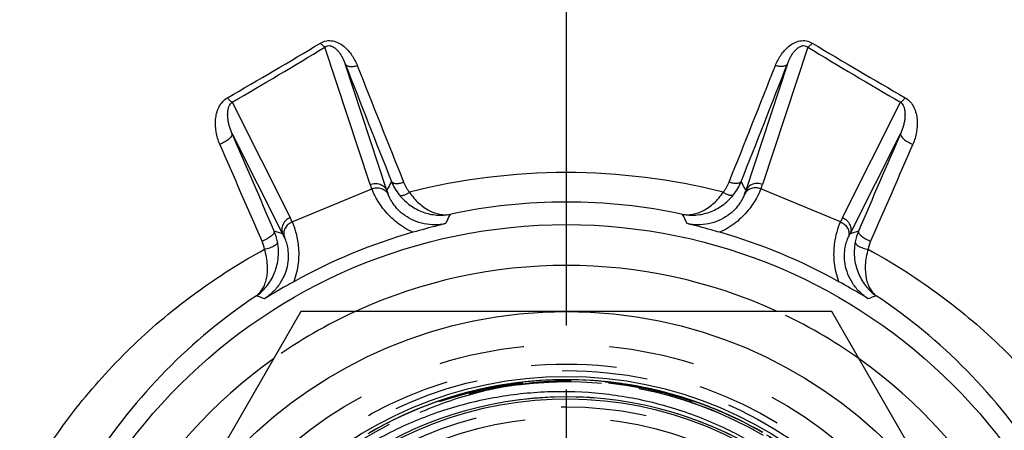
# Model space of a CAD drawing. Header units: millimetres. Extents: x 397 to 603, y 378 to 622.
# Tile 8 of 10: x 458 to 533, y 526 to 557. Entities that reach past the tile are written whole.
import ezdxf

# ---------------------------------------------------------------- set-up
doc = ezdxf.new("R2010")
doc.units = ezdxf.units.MM
doc.header["$LTSCALE"] = 65.185185
doc.linetypes.add('CENTER', pattern=[0.6, 0.375, -0.075, 0.075, -0.075])
doc.linetypes.add('HIDDEN', pattern=[0.2, 0.1, -0.1])
for name, color, linetype in [('ACHSEN_S', 7, 'CONTINUOUS'), ('FASEN', 7, 'CONTINUOUS'), ('FLAECHEN', 7, 'CONTINUOUS'), ('KONST.EL_MIT_GEO', 7, 'CONTINUOUS')]:
    doc.layers.add(name, color=color, linetype=linetype)

msp = doc.modelspace()

# ---------------------------------------------------------------- linework, layer by layer
at = {"layer": 'ACHSEN_S', "color": 2, "linetype": 'CENTER'}
msp.add_line((500, 377.5), (500, 622.5), dxfattribs=at)
at = {"layer": 'FASEN', "color": 7, "linetype": 'Continuous'}
msp.add_circle((500, 500), 41.605, dxfattribs=at)
for start, end in [(65.38443, 114.61557), (125.38435, 174.61552), (5.38448, 54.61565)]:
    msp.add_arc((500, 500), 38.5, start, end, dxfattribs=at)
at = {"layer": 'FASEN', "color": 8, "linetype": 'HIDDEN'}
for start, end in [(114.61557, 125.38435), (54.61565, 65.38443)]:
    msp.add_arc((500, 500), 38.5, start, end, dxfattribs=at)
at = {"layer": 'FLAECHEN', "color": 8, "linetype": 'HIDDEN'}
for radius in [29.805, 26.95]:
    msp.add_circle((500, 500), radius, dxfattribs=at)
at = {"layer": 'KONST.EL_MIT_GEO', "color": 7, "linetype": 'Continuous'}
for p, q in [((485.067, 544.656), (481.628, 555.104)), ((518.372, 555.104), (514.933, 544.656)), ((486.337, 544.201), (483.167, 553.832)), ((516.833, 553.832), (513.663, 544.201)), ((474.555, 550.909), (478.983, 542.136)), ((521.017, 542.136), (525.445, 550.909)), ((474.549, 548.559), (478.406, 540.916)), ((521.594, 540.916), (525.451, 548.559)), ((479.133, 541.813), (485.189, 544.321)), ((520.867, 541.813), (514.811, 544.321)), ((479.793, 535), (459.585, 500)), ((520.207, 535), (479.793, 535)), ((540.415, 500), (520.207, 535))]:
    msp.add_line(p, q, dxfattribs=at)
at = {"layer": 'KONST.EL_MIT_GEO', "color": 8, "linetype": 'HIDDEN'}
for p, q in [((493.897, 529.178), (493.328, 529.053)), ((494.457, 529.289), (493.885, 529.175)), ((495.018, 529.39), (494.444, 529.287)), ((495.581, 529.48), (495.005, 529.388)), ((496.146, 529.559), (495.569, 529.478)), ((496.712, 529.627), (496.133, 529.557)), ((497.279, 529.685), (496.699, 529.626)), ((497.848, 529.731), (497.267, 529.683)), ((498.417, 529.767), (497.835, 529.73)), ((498.987, 529.792), (498.404, 529.766)), ((499.557, 529.806), (498.974, 529.791)), ((500.127, 529.809), (499.544, 529.806)), ((500.697, 529.801), (500.114, 529.809)), ((501.267, 529.782), (500.685, 529.801)), ((501.837, 529.752), (501.255, 529.783)), ((502.406, 529.712), (501.824, 529.753)), ((502.974, 529.66), (502.393, 529.713)), ((503.627, 529.588), (502.961, 529.662)), ((504.191, 529.513), (503.528, 529.599)), ((504.753, 529.428), (504.094, 529.527)), ((505.314, 529.332), (504.658, 529.443)), ((505.872, 529.225), (505.22, 529.348)), ((506.429, 529.108), (505.781, 529.243)), ((506.983, 528.98), (506.339, 529.127)), ((491.138, 528.461), (490.583, 528.283)), ((491.684, 528.626), (491.126, 528.458)), ((492.234, 528.78), (491.672, 528.622)), ((492.786, 528.923), (492.221, 528.776)), ((493.34, 529.056), (492.773, 528.92)), ((507.534, 528.841), (506.895, 529.001)), ((508.083, 528.692), (507.449, 528.863)), ((508.629, 528.533), (507.999, 528.716)), ((509.172, 528.363), (508.547, 528.557)), ((509.711, 528.183), (509.092, 528.389)), ((488.988, 527.701), (488.449, 527.48)), ((489.52, 527.906), (488.977, 527.696)), ((490.056, 528.102), (489.508, 527.902)), ((490.595, 528.287), (490.044, 528.097)), ((510.247, 527.992), (509.633, 528.209)), ((510.779, 527.792), (510.171, 528.02)), ((511.308, 527.581), (510.706, 527.82)), ((511.832, 527.36), (511.236, 527.61)), ((487.417, 527.023), (486.891, 526.772)), ((487.937, 527.259), (487.406, 527.018)), ((488.46, 527.485), (487.925, 527.254)), ((512.351, 527.13), (511.762, 527.39)), ((512.867, 526.889), (512.284, 527.16)), ((513.377, 526.639), (512.801, 526.92)), ((485.888, 526.257), (485.377, 525.976)), ((486.393, 526.522), (485.877, 526.251)), ((486.903, 526.778), (486.382, 526.516)), ((513.883, 526.379), (513.314, 526.671)), ((514.384, 526.109), (513.822, 526.411)), ((514.879, 525.83), (514.324, 526.142)), ((485.388, 525.982), (484.883, 525.691))]:
    msp.add_line(p, q, dxfattribs=at)
for points in [[(503.062, 529.651), (502.496, 529.704), (501.928, 529.747), (501.361, 529.778), (500.792, 529.798), (500.224, 529.808), (499.655, 529.807), (499.086, 529.795), (498.518, 529.772), (497.95, 529.738), (497.383, 529.694), (496.817, 529.639), (496.253, 529.573), (495.689, 529.496), (495.127, 529.408), (494.567, 529.31), (494.009, 529.201), (493.453, 529.081), (492.899, 528.951), (492.348, 528.81), (491.8, 528.659), (491.255, 528.497), (490.713, 528.325), (490.174, 528.143), (489.639, 527.95), (489.108, 527.748), (488.58, 527.535), (488.057, 527.312), (487.538, 527.079), (487.024, 526.836), (486.514, 526.584), (486.01, 526.322), (485.51, 526.05), (485.016, 525.769)], [(514.957, 525.785), (514.464, 526.065), (513.965, 526.335), (513.462, 526.596), (512.953, 526.848), (512.44, 527.089), (511.923, 527.321), (511.401, 527.543), (510.875, 527.755), (510.345, 527.956), (509.811, 528.148), (509.274, 528.33), (508.733, 528.501), (508.189, 528.662), (507.643, 528.813), (507.093, 528.953), (506.541, 529.082), (505.987, 529.202), (505.43, 529.31), (504.871, 529.408), (504.311, 529.496), (503.749, 529.572), (503.186, 529.638), (502.622, 529.693), (502.056, 529.738), (501.49, 529.772), (500.924, 529.795), (500.357, 529.807), (499.789, 529.808), (499.222, 529.799), (498.656, 529.779), (498.089, 529.748), (497.524, 529.706), (496.959, 529.653), (496.396, 529.59), (495.833, 529.516), (495.273, 529.432), (494.714, 529.336), (494.156, 529.231), (493.601, 529.114), (493.049, 528.987), (492.499, 528.85), (491.951, 528.702), (491.407, 528.543), (490.865, 528.375), (490.327, 528.196), (489.792, 528.007), (489.261, 527.808), (488.734, 527.598), (488.211, 527.379), (487.693, 527.15), (487.178, 526.911), (486.669, 526.662), (486.164, 526.403), (485.664, 526.135), (485.17, 525.858)]]:
    msp.add_lwpolyline(points, dxfattribs=at)
at = {"layer": 'KONST.EL_MIT_GEO', "color": 7, "linetype": 'Continuous'}
for radius in [35, 30.062]:
    msp.add_circle((500, 500), radius, dxfattribs=at)
at = {"layer": 'KONST.EL_MIT_GEO', "color": 8, "linetype": 'HIDDEN'}
for radius in [32.5, 31, 30.5, 29.75, 27.75, 26.95]:
    msp.add_circle((500, 500), radius, dxfattribs=at)
at = {"layer": 'KONST.EL_MIT_GEO', "color": 7, "linetype": 'Continuous'}
for centre, radius, start, end in [((266.119, 913.587), 417.836, 299.86884, 300.99379), ((727.436, 902.614), 405.111, 238.98854, 240.14883), ((265.421, 911.592), 416.929, 300.10623, 301.23642), ((728.119, 900.701), 404.267, 238.74588, 239.91147), ((2643.324, 1399.444), 2319.771, 201.378291, 201.615966), ((-1702.223, 1422.642), 2383.073, 338.387191, 338.618552), ((2608.808, 1393.435), 2284.641, 201.565059, 201.804399), ((-1666.802, 1416.495), 2347.051, 338.198783, 338.431759), ((-1993.824, -521.933), 2690.505, 23.272908, 23.445564), ((2950.593, -503.261), 2643.414, 156.552898, 156.72863), ((-1955.249, -515.773), 2651.498, 23.472571, 23.646361), ((2912.737, -497.236), 2605.12, 156.352092, 156.528976), ((500, 497.306), 48.257, 75.68083, 104.31917), ((616.866, 475.958), 147.292, 152.10091, 152.3988), ((490.436, 546.378), 4.031, 201.83506, 218.79007), ((490.397, 545.941), 2.994, 201.79047, 218.83429), ((509.608, 545.938), 2.988, 321.14804, 338.2272), ((509.573, 546.373), 4.022, 321.18901, 338.18585), ((383.137, 475.96), 147.288, 27.6012, 27.8991), ((490.48, 546.437), 5.699, 198.2132, 201.79242), ((490.842, 545.597), 4.717, 197.21688, 200.73472), ((509.158, 545.597), 4.717, 339.26528, 342.78312), ((509.52, 546.437), 5.699, 338.20758, 341.7868), ((500, 500.793), 42.525, 77.98334, 102.01666), ((473.896, 539.567), 5.699, 23.20758, 26.7868), ((604.796, 488.453), 125.797, 154.61298, 154.96867), ((395.206, 488.454), 125.795, 25.03133, 25.38702), ((526.104, 539.567), 5.699, 153.2132, 156.79242), ((434.407, 400.505), 147.143, 72.60112, 72.86343), ((474.016, 539.52), 4.073, 10.88288, 23.07063), ((565.593, 400.505), 147.143, 107.13657, 107.39888), ((525.984, 539.52), 4.073, 156.92937, 169.11712), ((474.067, 539.141), 3.024, 11.24039, 23.47934), ((474.234, 538.717), 4.717, 24.26528, 27.78312), ((499.87, 500.313), 42.313, 105.83399, 119.16601), ((500.13, 500.313), 42.313, 60.83399, 74.16601), ((525.766, 538.717), 4.717, 152.21688, 155.73472), ((525.933, 539.141), 3.024, 156.52066, 168.75961), ((500.297, 500.231), 43.169, 123.5958, 147.34172), ((434.135, 417.934), 125.584, 70.03071, 70.32838), ((565.865, 417.934), 125.584, 109.67162, 109.96929), ((499.703, 500.231), 43.169, 32.65828, 56.4042), ((500, 500), 28.501, 18.32021, 290.56656), ((500, 500), 28.33, 328.87477, 319.1467)]:
    msp.add_arc(centre, radius, start, end, dxfattribs=at)
at = {"layer": 'KONST.EL_MIT_GEO', "color": 8, "linetype": 'HIDDEN'}
for radius, start, end in [(29.638, 300.63487, 212.99361), (29.638, 59.6104, 97.23768), (28.501, 59.6104, 100.02632)]:
    msp.add_arc((500, 500), radius, start, end, dxfattribs=at)
at = {"layer": 'KONST.EL_MIT_GEO', "color": 7, "linetype": 'Continuous'}
for points, knots in [([(481.281, 555.408), (481.42, 555.492), (481.733, 555.612), (482.233, 555.6), (482.694, 555.43), (483.211, 555.08), (483.709, 554.502), (483.983, 553.97), (484.091, 553.698)], [0, 0, 0, 0, 0.130181, 0.263459, 0.394341, 0.520979, 0.763993, 1, 1, 1, 1]), ([(481.628, 555.104), (481.568, 555.134), (481.444, 555.229), (481.338, 555.342), (481.281, 555.408)], [0, 0, 0, 0, 0.433709, 1, 1, 1, 1]), ([(515.909, 553.698), (516.017, 553.97), (516.291, 554.502), (516.789, 555.08), (517.306, 555.43), (517.767, 555.6), (518.267, 555.612), (518.58, 555.492), (518.719, 555.408)], [0, 0, 0, 0, 0.236007, 0.479021, 0.605659, 0.736541, 0.869819, 1, 1, 1, 1]), ([(518.372, 555.104), (518.432, 555.134), (518.556, 555.229), (518.662, 555.342), (518.719, 555.408)], [0, 0, 0, 0, 0.43371, 1, 1, 1, 1]), ([(481.628, 555.104), (481.669, 555.138), (481.766, 555.199), (481.937, 555.231), (482.107, 555.199), (482.298, 555.11), (482.491, 554.957), (482.676, 554.748), (482.83, 554.528), (482.961, 554.302), (483.073, 554.07), (483.138, 553.911), (483.167, 553.832)], [0, 0, 0, 0, 0.070027, 0.147321, 0.223623, 0.294159, 0.423185, 0.544192, 0.66106, 0.775466, 0.888276, 1, 1, 1, 1]), ([(516.833, 553.832), (516.862, 553.911), (516.927, 554.07), (517.039, 554.302), (517.17, 554.528), (517.324, 554.748), (517.509, 554.957), (517.702, 555.11), (517.893, 555.199), (518.063, 555.231), (518.234, 555.199), (518.331, 555.138), (518.372, 555.104)], [0, 0, 0, 0, 0.111724, 0.224534, 0.33894, 0.455808, 0.576815, 0.705841, 0.776377, 0.852679, 0.929973, 1, 1, 1, 1]), ([(483.167, 553.832), (483.18, 553.807), (483.215, 553.758), (483.291, 553.703), (483.389, 553.662), (483.553, 553.627), (483.793, 553.629), (483.989, 553.669), (484.091, 553.698)], [0, 0, 0, 0, 0.084435, 0.177071, 0.282133, 0.401395, 0.680275, 1, 1, 1, 1]), ([(516.833, 553.832), (516.82, 553.807), (516.785, 553.758), (516.709, 553.703), (516.611, 553.662), (516.447, 553.627), (516.207, 553.629), (516.011, 553.669), (515.909, 553.698)], [0, 0, 0, 0, 0.084435, 0.177071, 0.282133, 0.401395, 0.680275, 1, 1, 1, 1]), ([(473.625, 547.718), (473.496, 548.013), (473.309, 548.632), (473.267, 549.44), (473.373, 550.071), (473.536, 550.528), (473.803, 550.948), (474.061, 551.169), (474.208, 551.253)], [0, 0, 0, 0, 0.249627, 0.495672, 0.618743, 0.742725, 0.869094, 1, 1, 1, 1]), ([(474.555, 550.909), (474.527, 550.925), (474.471, 550.966), (474.35, 551.077), (474.265, 551.179), (474.208, 551.253)], [0, 0, 0, 0, 0.193942, 0.428487, 1, 1, 1, 1]), ([(474.549, 548.559), (474.464, 548.747), (474.359, 549.038), (474.269, 549.437), (474.228, 549.738), (474.219, 550.042), (474.256, 550.451), (474.384, 550.781), (474.555, 550.909)], [0, 0, 0, 0, 0.250393, 0.373721, 0.496222, 0.618404, 0.741223, 1, 1, 1, 1]), ([(525.445, 550.909), (525.473, 550.925), (525.529, 550.966), (525.65, 551.077), (525.735, 551.179), (525.792, 551.253)], [0, 0, 0, 0, 0.193942, 0.428487, 1, 1, 1, 1]), ([(525.445, 550.909), (525.616, 550.781), (525.744, 550.451), (525.781, 550.042), (525.772, 549.738), (525.731, 549.437), (525.641, 549.038), (525.536, 548.747), (525.451, 548.559)], [0, 0, 0, 0, 0.258777, 0.381596, 0.503778, 0.626279, 0.749607, 1, 1, 1, 1]), ([(525.792, 551.253), (525.939, 551.169), (526.197, 550.948), (526.464, 550.528), (526.627, 550.071), (526.733, 549.44), (526.691, 548.632), (526.504, 548.013), (526.375, 547.718)], [0, 0, 0, 0, 0.130906, 0.257275, 0.381257, 0.504328, 0.750373, 1, 1, 1, 1]), ([(474.549, 548.559), (474.559, 548.528), (474.562, 548.456), (474.522, 548.344), (474.443, 548.228), (474.328, 548.11), (474.183, 547.995), (473.952, 547.85), (473.759, 547.763), (473.625, 547.718)], [0, 0, 0, 0, 0.072039, 0.157889, 0.26272, 0.386783, 0.527421, 0.680249, 1, 1, 1, 1]), ([(525.451, 548.559), (525.441, 548.528), (525.438, 548.456), (525.478, 548.344), (525.557, 548.228), (525.672, 548.11), (525.817, 547.995), (526.048, 547.85), (526.241, 547.763), (526.375, 547.718)], [0, 0, 0, 0, 0.072039, 0.157889, 0.26272, 0.386784, 0.527421, 0.680249, 1, 1, 1, 1]), ([(486.694, 544.878), (486.705, 544.857), (486.739, 544.816), (486.813, 544.773), (486.91, 544.745), (487.075, 544.727), (487.317, 544.747), (487.513, 544.796), (487.617, 544.83)], [0, 0, 0, 0, 0.073878, 0.158991, 0.260359, 0.379506, 0.666406, 1, 1, 1, 1]), ([(513.306, 544.878), (513.295, 544.857), (513.261, 544.816), (513.187, 544.773), (513.09, 544.745), (512.925, 544.727), (512.683, 544.747), (512.487, 544.796), (512.383, 544.83)], [0, 0, 0, 0, 0.073878, 0.158991, 0.260359, 0.379506, 0.666406, 1, 1, 1, 1]), ([(485.067, 544.656), (485.186, 544.703), (485.442, 544.757), (485.762, 544.708), (485.988, 544.601), (486.182, 544.459), (486.29, 544.309), (486.337, 544.201)], [0, 0, 0, 0, 0.260227, 0.515078, 0.639714, 0.762011, 1, 1, 1, 1]), ([(485.189, 544.321), (485.303, 544.368), (485.547, 544.424), (485.912, 544.379), (486.229, 544.211), (486.379, 544.027), (486.431, 543.927)], [0, 0, 0, 0, 0.260548, 0.515368, 0.761342, 1, 1, 1, 1]), ([(488.325, 541.021), (487.883, 541.215), (487.087, 541.704), (486.17, 542.62), (485.565, 543.507), (485.288, 544.075), (485.189, 544.321)], [0, 0, 0, 0, 0.310909, 0.5943, 0.828925, 1, 1, 1, 1]), ([(487.294, 543.852), (487.323, 543.824), (487.396, 543.804), (487.496, 543.811), (487.635, 543.841), (487.831, 543.922), (487.984, 544.011), (488.065, 544.064)], [0, 0, 0, 0, 0.146843, 0.245735, 0.363968, 0.654265, 1, 1, 1, 1]), ([(488.065, 544.064), (488.268, 543.76), (488.715, 543.228), (489.511, 542.654), (490.336, 542.356), (490.891, 542.345), (491.147, 542.386)], [0, 0, 0, 0, 0.29697, 0.558711, 0.789396, 1, 1, 1, 1]), ([(508.853, 542.386), (509.109, 542.345), (509.664, 542.356), (510.489, 542.654), (511.285, 543.228), (511.732, 543.76), (511.935, 544.064)], [0, 0, 0, 0, 0.210604, 0.441289, 0.70303, 1, 1, 1, 1]), ([(514.811, 544.321), (514.712, 544.075), (514.435, 543.507), (513.83, 542.62), (512.913, 541.704), (512.117, 541.215), (511.675, 541.021)], [0, 0, 0, 0, 0.171075, 0.4057, 0.689091, 1, 1, 1, 1]), ([(512.706, 543.852), (512.677, 543.824), (512.604, 543.804), (512.504, 543.811), (512.365, 543.841), (512.169, 543.922), (512.016, 544.011), (511.935, 544.064)], [0, 0, 0, 0, 0.146843, 0.245735, 0.363968, 0.654265, 1, 1, 1, 1]), ([(514.811, 544.321), (514.697, 544.368), (514.453, 544.424), (514.088, 544.379), (513.771, 544.211), (513.621, 544.027), (513.569, 543.927)], [0, 0, 0, 0, 0.260548, 0.515368, 0.761342, 1, 1, 1, 1]), ([(514.933, 544.656), (514.814, 544.703), (514.558, 544.757), (514.238, 544.708), (514.012, 544.601), (513.818, 544.459), (513.71, 544.309), (513.663, 544.201)], [0, 0, 0, 0, 0.260227, 0.515078, 0.639714, 0.762011, 1, 1, 1, 1]), ([(490.814, 541.679), (490.545, 541.62), (489.993, 541.557), (489.167, 541.635), (488.392, 541.88), (487.721, 542.26), (487.197, 542.713), (486.825, 543.167), (486.584, 543.569), (486.472, 543.818), (486.431, 543.927)], [0, 0, 0, 0, 0.154536, 0.308906, 0.461488, 0.607148, 0.737854, 0.847567, 0.934697, 1, 1, 1, 1]), ([(487.294, 543.852), (487.536, 543.551), (488.094, 543.028), (489.083, 542.516), (490.122, 542.291), (490.815, 542.325), (491.147, 542.386)], [0, 0, 0, 0, 0.269246, 0.523617, 0.765635, 1, 1, 1, 1]), ([(508.853, 542.386), (509.185, 542.325), (509.878, 542.291), (510.917, 542.516), (511.906, 543.028), (512.464, 543.551), (512.706, 543.852)], [0, 0, 0, 0, 0.234365, 0.476383, 0.730754, 1, 1, 1, 1]), ([(513.569, 543.927), (513.528, 543.818), (513.416, 543.569), (513.175, 543.167), (512.803, 542.713), (512.279, 542.26), (511.608, 541.88), (510.833, 541.635), (510.007, 541.557), (509.455, 541.62), (509.186, 541.679)], [0, 0, 0, 0, 0.065303, 0.152433, 0.262146, 0.392852, 0.538512, 0.691094, 0.845464, 1, 1, 1, 1]), ([(478.983, 542.136), (478.865, 542.085), (478.647, 541.942), (478.455, 541.681), (478.37, 541.446), (478.334, 541.208), (478.363, 541.025), (478.406, 540.916)], [0, 0, 0, 0, 0.260227, 0.515078, 0.639714, 0.762011, 1, 1, 1, 1]), ([(479.133, 541.813), (479.019, 541.765), (478.808, 541.632), (478.581, 541.342), (478.475, 540.999), (478.499, 540.763), (478.534, 540.656)], [0, 0, 0, 0, 0.260548, 0.515368, 0.761342, 1, 1, 1, 1]), ([(479.133, 541.813), (479.237, 541.569), (479.443, 540.971), (479.642, 539.916), (479.642, 538.62), (479.425, 537.711), (479.249, 537.262)], [0, 0, 0, 0, 0.171075, 0.4057, 0.689091, 1, 1, 1, 1]), ([(520.751, 537.262), (520.575, 537.711), (520.358, 538.62), (520.358, 539.916), (520.557, 540.971), (520.763, 541.569), (520.867, 541.813)], [0, 0, 0, 0, 0.310909, 0.5943, 0.828925, 1, 1, 1, 1]), ([(520.867, 541.813), (520.981, 541.765), (521.192, 541.632), (521.419, 541.342), (521.525, 540.999), (521.501, 540.763), (521.466, 540.656)], [0, 0, 0, 0, 0.260548, 0.515368, 0.761342, 1, 1, 1, 1]), ([(521.017, 542.136), (521.135, 542.085), (521.353, 541.942), (521.545, 541.681), (521.63, 541.446), (521.666, 541.208), (521.637, 541.025), (521.594, 540.916)], [0, 0, 0, 0, 0.260227, 0.515078, 0.639714, 0.762011, 1, 1, 1, 1]), ([(477.763, 541.116), (477.771, 541.09), (477.77, 541.026), (477.725, 540.93), (477.645, 540.828), (477.53, 540.722), (477.386, 540.616), (477.159, 540.478), (476.971, 540.393), (476.84, 540.345)], [0, 0, 0, 0, 0.063901, 0.144413, 0.246802, 0.37084, 0.513418, 0.669771, 1, 1, 1, 1]), ([(490.814, 541.679), (490.616, 541.632), (489.783, 541.426), (488.955, 541.2), (488.325, 541.021)], [0, 0, 0, 0, 0.236801, 1, 1, 1, 1]), ([(511.675, 541.021), (511.457, 541.083), (510.63, 541.314), (509.8, 541.532), (509.186, 541.679)], [0, 0, 0, 0, 0.264467, 1, 1, 1, 1]), ([(522.237, 541.116), (522.229, 541.09), (522.23, 541.026), (522.275, 540.93), (522.355, 540.828), (522.47, 540.722), (522.614, 540.616), (522.841, 540.478), (523.029, 540.393), (523.16, 540.345)], [0, 0, 0, 0, 0.063901, 0.144413, 0.246802, 0.37084, 0.513418, 0.669771, 1, 1, 1, 1]), ([(478.534, 540.656), (478.581, 540.549), (478.678, 540.295), (478.792, 539.84), (478.851, 539.256), (478.8, 538.565), (478.594, 537.822), (478.219, 537.1), (477.691, 536.461), (477.256, 536.116), (477.024, 535.967)], [0, 0, 0, 0, 0.065303, 0.152433, 0.262146, 0.392852, 0.538512, 0.691094, 0.845464, 1, 1, 1, 1]), ([(522.976, 535.967), (522.744, 536.116), (522.309, 536.461), (521.781, 537.1), (521.406, 537.822), (521.2, 538.565), (521.149, 539.256), (521.208, 539.84), (521.322, 540.295), (521.419, 540.549), (521.466, 540.656)], [0, 0, 0, 0, 0.154536, 0.308906, 0.461488, 0.607148, 0.737854, 0.847567, 0.934697, 1, 1, 1, 1]), ([(459.392, 522.837), (460.449, 524.608), (462.804, 528.003), (466.986, 532.567), (471.734, 536.535), (475.223, 538.744), (477.032, 539.73)], [0, 0, 0, 0, 0.250492, 0.50012, 0.74968, 1, 1, 1, 1]), ([(476.41, 536.189), (476.693, 536.388), (477.221, 536.878), (477.804, 537.834), (478.127, 539.006), (478.099, 539.857), (478.016, 540.289)], [0, 0, 0, 0, 0.223945, 0.459489, 0.715808, 1, 1, 1, 1]), ([(476.41, 536.189), (476.503, 536.258), (476.679, 536.422), (476.896, 536.724), (477.067, 537.086), (477.237, 537.679), (477.288, 538.586), (477.15, 539.333), (477.032, 539.73)], [0, 0, 0, 0, 0.091682, 0.188059, 0.292062, 0.406275, 0.673206, 1, 1, 1, 1]), ([(478.016, 540.289), (478.018, 540.262), (478.005, 540.202), (477.947, 540.119), (477.856, 540.037), (477.734, 539.958), (477.584, 539.885), (477.351, 539.798), (477.162, 539.752), (477.032, 539.73)], [0, 0, 0, 0, 0.066792, 0.148677, 0.250772, 0.373354, 0.514024, 0.668796, 1, 1, 1, 1]), ([(521.984, 540.289), (521.901, 539.857), (521.873, 539.006), (522.196, 537.834), (522.779, 536.878), (523.307, 536.388), (523.59, 536.189)], [0, 0, 0, 0, 0.284192, 0.540511, 0.776055, 1, 1, 1, 1]), ([(521.984, 540.289), (521.982, 540.262), (521.995, 540.202), (522.053, 540.119), (522.144, 540.037), (522.266, 539.958), (522.416, 539.885), (522.649, 539.798), (522.838, 539.752), (522.968, 539.73)], [0, 0, 0, 0, 0.066792, 0.148677, 0.250772, 0.373354, 0.514024, 0.668796, 1, 1, 1, 1]), ([(522.968, 539.73), (522.85, 539.333), (522.712, 538.586), (522.763, 537.679), (522.933, 537.086), (523.104, 536.724), (523.321, 536.422), (523.497, 536.258), (523.59, 536.189)], [0, 0, 0, 0, 0.326794, 0.593725, 0.707938, 0.811941, 0.908318, 1, 1, 1, 1]), ([(522.968, 539.73), (524.777, 538.744), (528.266, 536.535), (533.014, 532.567), (537.196, 528.003), (539.551, 524.608), (540.608, 522.837)], [0, 0, 0, 0, 0.25032, 0.49988, 0.749508, 1, 1, 1, 1]), ([(479.249, 537.262), (479.051, 537.151), (478.303, 536.73), (477.562, 536.297), (477.024, 535.967)], [0, 0, 0, 0, 0.264458, 1, 1, 1, 1]), ([(522.976, 535.967), (522.803, 536.074), (522.068, 536.517), (521.323, 536.943), (520.751, 537.262)], [0, 0, 0, 0, 0.236801, 1, 1, 1, 1]), ([(474.651, 514.635), (475.356, 515.824), (476.936, 518.105), (479.765, 521.154), (482.998, 523.772), (486.57, 525.904), (490.409, 527.507), (494.437, 528.546), (498.572, 529), (502.73, 528.859), (506.824, 528.123), (510.771, 526.808), (514.489, 524.94), (517.898, 522.557), (520.929, 519.707), (523.517, 516.449), (525.606, 512.852), (526.637, 510.275), (527.056, 508.959)], [0, 0, 0, 0, 0.062501, 0.125002, 0.187503, 0.250004, 0.312505, 0.375005, 0.437506, 0.500006, 0.562506, 0.625005, 0.687505, 0.750004, 0.812503, 0.875002, 0.937501, 1, 1, 1, 1])]:
    msp.add_open_spline(points, degree=3, knots=knots, dxfattribs=at)
at = {"layer": 'KONST.EL_MIT_GEO', "color": 8, "linetype": 'HIDDEN'}
for points, knots in [([(493.902, 529.004), (494.825, 529.221), (496.696, 529.556), (500.479, 529.844), (505.236, 529.5), (510.749, 527.993), (514.167, 526.296), (515.774, 525.294)], [0, 0, 0, 0, 0.125104, 0.250214, 0.500137, 0.750068, 1, 1, 1, 1]), ([(478.438, 519.687), (479.44, 520.84), (481.63, 522.991), (485.376, 525.664), (489.49, 527.723), (492.415, 528.655), (493.902, 529.004)], [0, 0, 0, 0, 0.249997, 0.499996, 0.749997, 1, 1, 1, 1])]:
    msp.add_open_spline(points, degree=3, knots=knots, dxfattribs=at)

doc.saveas('drawing.dxf')
